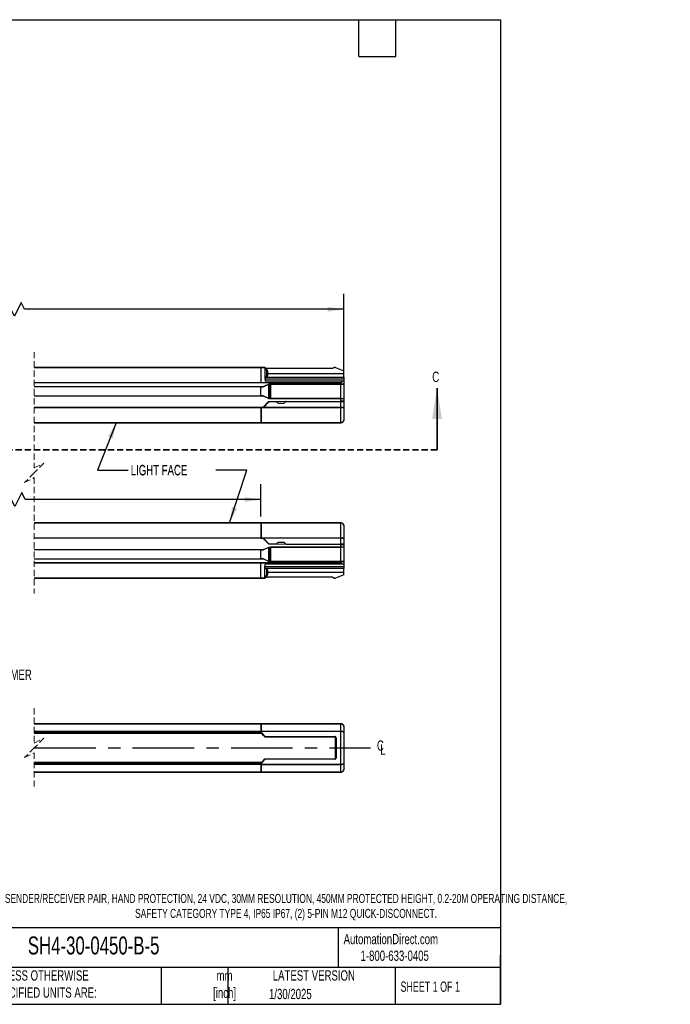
# Model space of a CAD drawing. Header units: millimetres. Extents: x 22 to 1078, y 22 to 733.
# Tile 9 of 9: x 608 to 1078, y 22 to 733. Entities that reach past the tile are written whole.
import ezdxf

# ---------------------------------------------------------------- set-up
doc = ezdxf.new("R2010")
doc.units = ezdxf.units.MM
doc.header["$LTSCALE"] = 3.5
doc.linetypes.add('CENTERX2', pattern=[20.32, 12.7, -2.54, 2.54, -2.54])
doc.linetypes.add('HIDDEN', pattern=[1.905, 1.27, -0.635])
doc.layers.add('DIMENSIONS', color=140, linetype='Continuous', lineweight=25)
doc.layers.add('TEXT', color=140, linetype='Continuous', lineweight=25)
doc.styles.add('SLDTEXTSTYLE0', font='TXT', dxfattribs={"width": 0.7})
doc.styles.add('SLDTEXTSTYLE1', font='TXT', dxfattribs={"width": 0.65})
doc.dimstyles.new('SLDDIMSTYLE0', dxfattribs={"dimtxt": 7.553027, "dimasz": 11.557, "dimexe": 0, "dimexo": 0.0625, "dimgap": 1.888257, "dimtad": 0, "dimtih": 1, "dimtoh": 1, "dimrnd": 1e-09, "dimzin": 12, "dimdsep": 46, "dimtxsty": 'SLDTEXTSTYLE0', "dimsah": 1, "dimcen": 0.09, "dimadec": 0, "dimazin": 3, "dimtfac": 1, "dimtofl": 0, "dimtmove": 0, "dimatfit": 3, "dimfxl": 0, "dimfrac": 2, "dimtolj": 1, "dimtzin": 12, "dimarcsym": 0})
doc.dimstyles.new('SLDDIMSTYLE2', dxfattribs={"dimtxt": 0.18, "dimasz": 11.557, "dimexe": 0, "dimexo": 0.0625, "dimgap": 0, "dimtad": 0, "dimtih": 1, "dimtoh": 1, "dimdec": 0, "dimrnd": 1e-09, "dimzin": 0, "dimdsep": 46, "dimtxsty": 'Standard', "dimsah": 1, "dimcen": 0.09, "dimadec": 0, "dimazin": 0, "dimtfac": 11.557, "dimtdec": 0, "dimtofl": 0, "dimtmove": 0, "dimatfit": 3, "dimfxl": 0, "dimfrac": 2, "dimtolj": 1, "dimtzin": 0, "dimarcsym": 0})

# ---------------------------------------------------------------- blocks, each defined once
blk = doc.blocks.new('_D_1')
at = {"layer": 'DIMENSIONS'}
for p, q in [((396.63, 477.48), (396.63, 535.37)), ((842.51, 474.64), (842.51, 535.37)), ((609.5, 529.19), (604.56, 519.32)), ((611.97, 524.26), (609.5, 529.19)), ((396.63, 524.26), (474.07, 524.26)), ((602.1, 524.26), (515.15, 524.26)), ((604.56, 519.32), (602.1, 524.26)), ((842.51, 524.26), (611.97, 524.26))]:
    blk.add_line(p, q, dxfattribs=at)
for points in [[(396.63, 524.26), (408.19, 522.48), (408.19, 526.03)], [(842.51, 524.26), (830.95, 526.03), (830.95, 522.48)]]:
    blk.add_solid(points, dxfattribs=at)
at = {"layer": 'DIMENSIONS', "char_height": 7.408, "attachment_point": 1, "style": 'SLDTEXTSTYLE0'}
for s, insert in [('624.0', (480.24, 533.81)), ('[24.56]', (475.76, 521.8))]:
    blk.add_mtext(s, dxfattribs=dict(at, insert=insert))
blk = doc.blocks.new('_D_2')
at = {"layer": 'DIMENSIONS'}
for p, q in [((456.63, 374.48), (456.63, 397.96)), ((609.88, 391.79), (604.94, 381.91)), ((612.35, 386.85), (609.88, 391.79)), ((782.51, 374.48), (782.51, 397.96)), ((456.63, 386.85), (510.01, 386.85)), ((602.48, 386.85), (551.09, 386.85)), ((604.94, 381.91), (602.48, 386.85)), ((782.51, 386.85), (612.35, 386.85))]:
    blk.add_line(p, q, dxfattribs=at)
for points in [[(456.63, 386.85), (468.19, 385.07), (468.19, 388.63)], [(782.51, 386.85), (770.95, 388.63), (770.95, 385.07)]]:
    blk.add_solid(points, dxfattribs=at)
at = {"layer": 'DIMENSIONS', "char_height": 7.408, "attachment_point": 1, "style": 'SLDTEXTSTYLE0'}
for s, insert in [('504.0', (516.19, 396.4)), ('[19.84]', (511.7, 384.39))]:
    blk.add_mtext(s, dxfattribs=dict(at, insert=insert))
blk = doc.blocks.new('SW_BROKEN_VIEW_1')
at = {"color": 0, "linetype": 'CENTERX2'}
blk.add_line((212.76, -7.89), (455.69, -7.89), dxfattribs=at)
blk = doc.blocks.new('SW_SYMBOL_MOD_CL')
at = {"layer": 'DIMENSIONS', "color": 0, "char_height": 2756, "attachment_point": 5, "style": 'SLDTEXTSTYLE0'}
for s, insert in [('C', (1400, 2100)), ('L', (2100, 1050))]:
    blk.add_mtext(s, dxfattribs=dict(at, insert=insert))

msp = doc.modelspace()

# ---------------------------------------------------------------- linework, layer by layer
at = {"color": 7, "linetype": 'HIDDEN', "lineweight": 18}
for p, q in [((618.896, 493.347), (618.896, 409.635)), ((618.896, 409.635), (625.896, 413.135)), ((625.896, 413.135), (618.896, 406.135)), ((618.896, 406.135), (611.896, 399.135)), ((611.896, 399.135), (618.896, 402.635)), ((618.896, 402.635), (618.896, 318.922)), ((618.898, 236.033), (618.898, 210.92)), ((618.898, 210.92), (625.898, 214.42)), ((625.898, 214.42), (618.898, 207.42)), ((618.898, 207.42), (611.898, 200.42)), ((611.898, 200.42), (618.898, 203.92)), ((618.898, 203.92), (618.898, 178.808))]:
    msp.add_line(p, q, dxfattribs=at)
for p, q in [((618.896, 482.235), (782.509, 482.235)), ((782.509, 482.16), (618.896, 482.16)), ((782.509, 482.159), (782.509, 482.235)), ((785.574, 482.159), (782.509, 482.159)), ((782.509, 482.159), (782.509, 471.253)), ((786.924, 480.496), (785.764, 480.486)), ((834.345, 481.485), (786.872, 481.485)), ((787.587, 477.889), (842.509, 477.889)), ((835.436, 482.161), (835.052, 481.778)), ((836.459, 482.235), (835.613, 482.235)), ((836.555, 482.215), (842.509, 479.735)), ((842.509, 477.889), (842.509, 479.735)), ((842.509, 475.235), (842.509, 477.889)), ((618.896, 471.254), (782.509, 471.254)), ((782.509, 471.215), (618.896, 471.215)), ((782.509, 471.253), (782.509, 471.215)), ((840.509, 471.215), (782.509, 471.215)), ((788.509, 470.143), (784.732, 468.466)), ((784.757, 468.444), (788.509, 470.108)), ((785.634, 475.235), (842.509, 475.235)), ((842.509, 473.735), (785.647, 473.735)), ((841.275, 472.235), (785.66, 472.235)), ((785.808, 475.486), (786.968, 475.496)), ((788.507, 459.862), (788.507, 470.107)), ((840.509, 470.197), (788.509, 470.197)), ((788.509, 470.197), (788.509, 470.143)), ((788.509, 470.11), (788.509, 470.143)), ((788.509, 470.13), (789.128, 470.119)), ((788.509, 470.11), (788.509, 470.11)), ((788.509, 470.11), (788.509, 470.108)), ((789.128, 459.85), (789.128, 470.119)), ((789.694, 470.115), (840.509, 470.115)), ((789.694, 470.115), (789.694, 459.854)), ((840.509, 471.254), (840.509, 471.215)), ((840.509, 470.197), (840.509, 471.215)), ((840.509, 470.197), (840.509, 470.115)), ((840.509, 470.115), (842.509, 470.128)), ((840.509, 459.854), (840.509, 470.115)), ((841.409, 472.235), (841.275, 472.235)), ((842.509, 472.235), (841.409, 472.235)), ((842.509, 475.235), (842.509, 473.735)), ((842.509, 473.735), (842.509, 472.235)), ((842.509, 472.235), (842.509, 470.197)), ((842.509, 470.197), (842.509, 470.128)), ((842.509, 470.128), (842.509, 459.841)), ((618.896, 468.435), (782.509, 468.435)), ((782.509, 468.185), (618.896, 468.185)), ((782.509, 468.505), (784.732, 468.466)), ((782.509, 468.437), (782.509, 468.505)), ((782.509, 468.437), (782.509, 468.185)), ((784.2, 468.226), (782.509, 468.255)), ((782.509, 468.233), (784.204, 468.203)), ((782.509, 461.793), (782.509, 468.177)), ((784.204, 468.203), (784.2, 468.226)), ((618.896, 461.785), (782.509, 461.785)), ((782.509, 461.535), (618.896, 461.535)), ((782.509, 461.785), (782.509, 461.532)), ((784.204, 461.766), (782.509, 461.736)), ((782.509, 461.715), (784.2, 461.744)), ((782.509, 461.465), (782.509, 461.533)), ((784.732, 461.503), (782.509, 461.465)), ((784.116, 453.235), (788.24, 457.515)), ((784.179, 453.335), (788.23, 457.538)), ((784.204, 461.766), (784.2, 461.744)), ((784.433, 453.31), (788.443, 457.438)), ((784.732, 461.503), (788.509, 459.826)), ((788.509, 459.862), (784.757, 461.526)), ((788.24, 457.515), (788.23, 457.538)), ((788.509, 459.86), (788.509, 459.862)), ((788.509, 459.86), (788.509, 459.86)), ((788.509, 459.826), (788.509, 459.86)), ((789.128, 459.85), (788.509, 459.839)), ((788.509, 459.772), (788.509, 459.826)), ((788.509, 459.772), (840.509, 459.772)), ((788.588, 457.691), (840.509, 457.917)), ((788.588, 457.691), (788.597, 457.669)), ((788.597, 457.669), (840.509, 457.895)), ((788.621, 457.514), (793.639, 457.536)), ((840.509, 459.854), (789.694, 459.854)), ((794.914, 456.506), (794.031, 457.379)), ((799.051, 456.28), (795.466, 456.28)), ((800.508, 457.409), (799.605, 456.509)), ((800.898, 457.568), (840.509, 457.741)), ((840.509, 459.854), (840.509, 459.772)), ((840.509, 459.854), (842.509, 459.841)), ((840.509, 457.917), (840.509, 459.772)), ((840.509, 457.917), (840.509, 457.895)), ((840.509, 457.895), (840.759, 457.899)), ((840.509, 453.253), (840.509, 457.741)), ((842.509, 459.841), (842.509, 459.772)), ((842.509, 459.772), (842.509, 457.917)), ((842.509, 457.874), (842.509, 457.917)), ((842.509, 457.749), (842.509, 453.389)), ((618.896, 453.254), (782.509, 453.254)), ((782.509, 453.215), (618.896, 453.215)), ((784.179, 453.335), (782.509, 453.335)), ((782.509, 453.254), (782.509, 453.335)), ((782.509, 453.326), (784.183, 453.326)), ((782.509, 453.254), (782.509, 453.215)), ((782.509, 453.215), (782.509, 442.31)), ((782.509, 452.463), (782.759, 452.463)), ((782.509, 451.532), (782.759, 451.532)), ((782.759, 448.531), (782.509, 448.531)), ((782.759, 452.985), (782.759, 443.353)), ((783.009, 453.235), (782.914, 453.216)), ((840.509, 453.216), (782.914, 453.216)), ((783.009, 453.235), (784.253, 453.235)), ((784.179, 453.335), (784.183, 453.326)), ((784.349, 453.253), (784.253, 453.235)), ((784.349, 453.253), (840.509, 453.253)), ((840.509, 453.253), (840.509, 453.216)), ((840.509, 442.31), (840.509, 453.216)), ((842.509, 453.389), (842.509, 444.235)), ((618.896, 442.31), (782.509, 442.31)), ((782.509, 442.235), (618.896, 442.235)), ((782.759, 443.962), (782.509, 443.962)), ((782.509, 442.31), (782.509, 442.235)), ((782.759, 443.353), (782.777, 442.31)), ((782.777, 442.31), (840.509, 442.31)), ((840.509, 442.235), (782.779, 442.235)), ((840.509, 442.31), (840.509, 442.235)), ((618.896, 370.035), (782.509, 370.035)), ((782.509, 369.96), (618.896, 369.96)), ((782.509, 370.035), (782.509, 369.96)), ((782.509, 369.96), (782.509, 359.054)), ((782.777, 369.959), (782.759, 368.917)), ((840.509, 369.959), (782.777, 369.959)), ((782.779, 370.035), (840.509, 370.035)), ((840.509, 370.035), (840.509, 369.959)), ((840.509, 359.053), (840.509, 369.959)), ((782.759, 368.307), (782.509, 368.307)), ((782.759, 363.739), (782.509, 363.739)), ((782.759, 368.917), (782.759, 359.285)), ((842.509, 368.035), (842.509, 358.88)), ((618.896, 359.054), (782.509, 359.054)), ((782.509, 359.015), (618.896, 359.015)), ((782.509, 360.737), (782.759, 360.737)), ((782.509, 359.806), (782.759, 359.806)), ((782.509, 359.054), (782.509, 359.015)), ((782.509, 358.934), (782.509, 359.015)), ((782.509, 358.943), (784.183, 358.943)), ((784.179, 358.934), (782.509, 358.934)), ((782.914, 359.053), (783.009, 359.035)), ((782.914, 359.053), (840.509, 359.053)), ((784.253, 359.035), (783.009, 359.035)), ((784.116, 359.035), (788.24, 354.754)), ((784.183, 358.943), (784.179, 358.934)), ((784.179, 358.934), (788.23, 354.731)), ((784.253, 359.035), (784.349, 359.016)), ((840.509, 359.016), (784.349, 359.016)), ((788.443, 354.831), (784.433, 358.959)), ((794.031, 354.89), (794.914, 355.763)), ((795.466, 355.989), (799.051, 355.989)), ((799.605, 355.761), (800.508, 354.86)), ((840.509, 359.053), (840.509, 359.016)), ((840.509, 354.529), (840.509, 359.016)), ((842.509, 358.88), (842.509, 354.52)), ((618.896, 350.735), (782.509, 350.735)), ((782.509, 350.485), (618.896, 350.485)), ((782.509, 350.805), (784.732, 350.766)), ((782.509, 350.737), (782.509, 350.805)), ((782.509, 350.737), (782.509, 350.485)), ((784.2, 350.526), (782.509, 350.555)), ((782.509, 350.533), (784.204, 350.503)), ((782.509, 344.092), (782.509, 350.477)), ((784.204, 350.503), (784.2, 350.526)), ((784.732, 350.766), (788.509, 352.443)), ((784.757, 350.744), (788.509, 352.408)), ((788.23, 354.731), (788.24, 354.754)), ((788.507, 342.162), (788.507, 352.407)), ((788.509, 352.497), (840.509, 352.497)), ((788.509, 352.497), (788.509, 352.443)), ((788.509, 352.41), (788.509, 352.443)), ((788.509, 352.43), (789.128, 352.419)), ((788.509, 352.41), (788.509, 352.41)), ((788.509, 352.41), (788.509, 352.408)), ((788.597, 354.601), (788.588, 354.578)), ((840.509, 354.352), (788.588, 354.578)), ((840.509, 354.374), (788.597, 354.601)), ((788.621, 354.755), (793.639, 354.733)), ((789.128, 342.15), (789.128, 352.419)), ((840.509, 352.415), (789.694, 352.415)), ((789.694, 352.415), (789.694, 342.154)), ((800.898, 354.702), (840.509, 354.529)), ((840.509, 354.374), (840.509, 354.352)), ((840.759, 354.37), (840.509, 354.374)), ((840.509, 352.497), (840.509, 354.352)), ((840.509, 352.497), (840.509, 352.415)), ((842.509, 352.428), (840.509, 352.415)), ((840.509, 342.154), (840.509, 352.415)), ((842.509, 354.352), (842.509, 354.395)), ((842.509, 354.352), (842.509, 352.497)), ((842.509, 352.428), (842.509, 352.497)), ((842.509, 352.428), (842.509, 342.141)), ((618.896, 344.085), (782.509, 344.085)), ((782.509, 343.835), (618.896, 343.835)), ((782.509, 344.085), (782.509, 343.832)), ((784.204, 344.066), (782.509, 344.036)), ((782.509, 344.015), (784.2, 344.044)), ((782.509, 343.765), (782.509, 343.833)), ((784.732, 343.803), (782.509, 343.765)), ((784.204, 344.066), (784.2, 344.044)), ((788.509, 342.126), (784.732, 343.803)), ((788.509, 342.162), (784.757, 343.826)), ((788.509, 342.16), (788.509, 342.162)), ((788.509, 342.16), (788.509, 342.16)), ((788.509, 342.126), (788.509, 342.16)), ((789.128, 342.15), (788.509, 342.139)), ((788.509, 342.072), (788.509, 342.126)), ((840.509, 342.072), (788.509, 342.072)), ((789.694, 342.154), (840.509, 342.154)), ((840.509, 342.154), (840.509, 342.072)), ((842.509, 342.141), (840.509, 342.154)), ((840.509, 341.054), (840.509, 342.072)), ((842.509, 342.072), (842.509, 342.141)), ((842.509, 342.072), (842.509, 340.035)), ((618.896, 341.054), (782.509, 341.054)), ((782.509, 341.015), (618.896, 341.015)), ((782.509, 341.054), (782.509, 341.016)), ((782.509, 330.11), (782.509, 341.016)), ((842.509, 337.035), (785.634, 337.035)), ((785.647, 338.535), (842.509, 338.535)), ((841.275, 340.035), (785.66, 340.035)), ((786.968, 336.773), (785.808, 336.783)), ((787.587, 334.381), (842.509, 334.381)), ((840.509, 341.054), (840.509, 341.015)), ((841.409, 340.035), (841.275, 340.035)), ((842.509, 340.035), (841.409, 340.035)), ((842.509, 340.035), (842.509, 338.535)), ((842.509, 338.535), (842.509, 337.035)), ((842.509, 334.381), (842.509, 337.035)), ((842.509, 332.535), (842.509, 334.381)), ((618.896, 330.11), (782.509, 330.11)), ((782.509, 330.035), (618.896, 330.035)), ((782.509, 330.11), (785.574, 330.11)), ((782.509, 330.035), (782.509, 330.11)), ((785.573, 330.035), (782.509, 330.035)), ((785.764, 331.784), (786.924, 331.773)), ((834.345, 330.785), (786.872, 330.785)), ((835.052, 330.492), (835.436, 330.108)), ((835.613, 330.035), (836.459, 330.035)), ((842.509, 332.535), (836.555, 330.054)), ((618.898, 224.92), (782.51, 224.92)), ((782.51, 224.917), (618.898, 224.917)), ((782.51, 224.92), (782.51, 224.917)), ((784.18, 224.92), (782.51, 224.92)), ((782.51, 224.917), (782.51, 219.444)), ((782.51, 224.42), (782.76, 224.42)), ((782.76, 223.545), (782.51, 223.545)), ((782.51, 223.545), (782.76, 223.545)), ((782.76, 221.668), (782.51, 221.668)), ((782.76, 224.881), (782.76, 220.44)), ((783.01, 224.92), (782.915, 224.917)), ((840.51, 224.918), (782.915, 224.918)), ((783.01, 224.92), (784.254, 224.92)), ((784.18, 224.92), (784.18, 224.92)), ((784.18, 224.92), (784.35, 224.92)), ((784.35, 224.92), (784.254, 224.92)), ((784.35, 224.92), (840.51, 224.92)), ((840.51, 224.92), (840.51, 224.917)), ((840.51, 219.494), (840.51, 224.918)), ((842.51, 222.92), (842.51, 218.556)), ((618.898, 219.444), (782.51, 219.444)), ((782.51, 219.266), (618.898, 219.266)), ((618.898, 218.969), (782.51, 218.969)), ((782.51, 218.725), (618.898, 218.725)), ((618.898, 218.127), (782.51, 218.127)), ((782.51, 218.12), (618.898, 218.12)), ((783.045, 217.92), (618.898, 217.92)), ((782.51, 219.444), (782.51, 219.266)), ((782.51, 218.969), (782.51, 219.266)), ((782.51, 218.969), (782.51, 218.725)), ((782.51, 218.725), (782.51, 218.127)), ((782.76, 218.6), (782.51, 218.6)), ((782.76, 218.419), (782.51, 218.419)), ((782.769, 218.2), (782.51, 218.2)), ((782.51, 218.182), (782.787, 218.182)), ((782.51, 218.127), (782.51, 218.12)), ((782.51, 218.047), (782.51, 218.12)), ((782.51, 217.92), (782.51, 218.047)), ((782.51, 217.957), (783.009, 217.957)), ((782.76, 218.719), (782.76, 220.44)), ((782.76, 220.44), (782.778, 219.494)), ((782.76, 218.719), (782.76, 218.21)), ((782.76, 218.21), (782.776, 218.423)), ((784.443, 216.498), (782.76, 218.21)), ((785.701, 215.45), (782.776, 218.423)), ((782.778, 219.494), (840.51, 219.494)), ((840.51, 219.315), (782.78, 219.315)), ((782.78, 218.77), (782.78, 219.315)), ((782.78, 218.77), (785.877, 215.623)), ((785.332, 215.594), (784.443, 216.498)), ((785.636, 215.284), (785.332, 215.594)), ((785.636, 215.284), (785.701, 215.45)), ((785.877, 215.377), (785.812, 215.21)), ((836.128, 215.171), (785.812, 215.21)), ((785.877, 215.623), (836.128, 215.623)), ((785.877, 215.623), (785.877, 215.377)), ((836.128, 215.377), (785.877, 215.377)), ((836.128, 215.377), (836.128, 215.623)), ((836.128, 215.171), (836.128, 215.377)), ((836.393, 215.054), (836.393, 199.786)), ((836.51, 214.789), (836.716, 214.789)), ((836.51, 200.051), (836.51, 214.789)), ((836.716, 214.789), (836.962, 214.789)), ((836.716, 200.051), (836.716, 214.789)), ((836.962, 214.789), (836.962, 200.051)), ((840.51, 219.494), (840.51, 219.315)), ((840.51, 195.525), (840.51, 219.315)), ((842.51, 218.556), (842.51, 196.285)), ((782.776, 196.418), (785.701, 199.39)), ((785.877, 199.217), (782.78, 196.07)), ((784.443, 198.342), (785.332, 199.247)), ((785.332, 199.247), (785.636, 199.556)), ((785.701, 199.39), (785.636, 199.556)), ((785.812, 199.63), (836.128, 199.67)), ((785.812, 199.63), (785.877, 199.463)), ((785.877, 199.463), (785.877, 199.217)), ((785.877, 199.463), (836.128, 199.463)), ((836.128, 199.217), (785.877, 199.217)), ((836.128, 199.67), (836.128, 199.463)), ((836.128, 199.463), (836.128, 199.217)), ((836.51, 200.051), (836.716, 200.051)), ((836.716, 200.051), (836.962, 200.051)), ((783.045, 196.92), (618.898, 196.92)), ((618.898, 196.72), (782.51, 196.72)), ((782.51, 196.714), (618.898, 196.714)), ((618.898, 196.115), (782.51, 196.115)), ((782.51, 195.872), (618.898, 195.872)), ((618.898, 195.575), (782.51, 195.575)), ((782.51, 195.396), (618.898, 195.396)), ((782.51, 196.794), (782.51, 196.92)), ((783.009, 196.883), (782.51, 196.883)), ((782.51, 196.72), (782.51, 196.794)), ((782.51, 196.72), (782.51, 196.714)), ((782.51, 196.714), (782.51, 196.115)), ((782.787, 196.658), (782.51, 196.658)), ((782.51, 196.64), (782.769, 196.64)), ((782.76, 196.421), (782.51, 196.421)), ((782.76, 196.24), (782.51, 196.24)), ((782.51, 196.115), (782.51, 195.872)), ((782.51, 195.575), (782.51, 195.872)), ((782.51, 195.575), (782.51, 195.396)), ((782.51, 195.396), (782.51, 189.923)), ((782.76, 193.172), (782.51, 193.172)), ((782.76, 196.631), (784.443, 198.342)), ((782.76, 196.122), (782.76, 196.631)), ((782.776, 196.418), (782.76, 196.631)), ((782.76, 194.401), (782.76, 196.122)), ((782.778, 195.346), (782.76, 194.401)), ((782.76, 194.401), (782.76, 189.96)), ((840.51, 195.346), (782.778, 195.346)), ((782.78, 196.07), (782.78, 195.525)), ((782.78, 195.525), (840.51, 195.525)), ((840.51, 195.525), (840.51, 195.346)), ((840.51, 189.923), (840.51, 195.346)), ((842.51, 196.285), (842.51, 191.92)), ((618.898, 189.923), (782.51, 189.923)), ((782.51, 189.92), (618.898, 189.92)), ((782.51, 191.295), (782.76, 191.295)), ((782.51, 191.295), (782.76, 191.295)), ((782.51, 190.42), (782.76, 190.42)), ((782.51, 189.923), (782.51, 189.92)), ((784.18, 189.92), (782.51, 189.92)), ((782.915, 189.923), (840.51, 189.923)), ((782.915, 189.923), (783.01, 189.921)), ((784.254, 189.921), (783.01, 189.921)), ((784.18, 189.921), (784.18, 189.92)), ((784.18, 189.92), (784.35, 189.92)), ((784.254, 189.921), (784.35, 189.92)), ((840.51, 189.92), (784.35, 189.92)), ((840.51, 189.923), (840.51, 189.92))]:
    msp.add_line(p, q)
at = {"color": 7, "linetype": 'Continuous', "lineweight": 35}
msp.add_line((909.916, 422.77), (909.916, 467.22), dxfattribs=at)
at = {"color": 7, "linetype": 'HIDDEN', "lineweight": 35}
msp.add_line((909.916, 422.77), (213.879, 422.77), dxfattribs=at)
at = {"flags": 128}
for points in [[(782.509, 482.235), (784.225, 482.235), (785.573, 482.235)], [(785.574, 482.159), (785.593, 479.993), (785.614, 477.577), (785.636, 474.972), (785.66, 472.235)], [(786.968, 475.496), (786.966, 475.686), (786.961, 476.228), (786.954, 477.039), (786.946, 477.996), (786.938, 478.953), (786.93, 479.764), (786.926, 480.306), (786.924, 480.496), (786.924, 480.496)], [(787.444, 475.857), (787.442, 476.02), (787.438, 476.485), (787.432, 477.18), (787.425, 478), (787.418, 478.82), (787.412, 479.515), (787.408, 479.98), (787.406, 480.143), (787.406, 480.143)], [(787.599, 476.502), (787.598, 476.616), (787.595, 476.941), (787.591, 477.428), (787.586, 478.002), (787.581, 478.576), (787.577, 479.062), (787.574, 479.387), (787.573, 479.501)], [(782.509, 471.253), (811.509, 471.254), (840.509, 471.254)], [(840.509, 457.741), (841.334, 457.744), (842.057, 457.747), (842.402, 457.749), (842.509, 457.749)], [(842.509, 354.52), (842.331, 354.521), (841.776, 354.523), (841.156, 354.526), (840.509, 354.529)], [(782.509, 341.054), (782.526, 341.054), (782.671, 341.054), (783.083, 341.054), (784.66, 341.054), (790.819, 341.054), (811.509, 341.054), (816.744, 341.054), (826.009, 341.052), (840.509, 341.054)], [(840.509, 341.015), (811.509, 341.016), (782.509, 341.016)], [(785.574, 330.11), (785.593, 332.279), (785.614, 334.687), (785.636, 337.293), (785.66, 340.035)], [(786.924, 331.773), (786.926, 331.964), (786.93, 332.506), (786.938, 333.317), (786.946, 334.273), (786.954, 335.23), (786.961, 336.041), (786.966, 336.583), (786.968, 336.773)], [(787.406, 332.126), (787.408, 332.289), (787.412, 332.754), (787.418, 333.449), (787.425, 334.269), (787.432, 335.089), (787.438, 335.784), (787.442, 336.249), (787.444, 336.412)], [(787.573, 332.768), (787.574, 332.882), (787.577, 333.207), (787.581, 333.694), (787.586, 334.268), (787.591, 334.842), (787.595, 335.328), (787.598, 335.653), (787.599, 335.768), (787.599, 335.768)]]:
    msp.add_lwpolyline(points, dxfattribs=at)
for centre, radius, start, end in [((785.766, 480.286), 0.2, 90.494721, 152.155857), ((786.928, 479.996), 0.5, 17.106986, 90.495014), ((780.213, 477.931), 7.526, 12.045918, 17.093288), ((785.806, 475.686), 0.2, 208.864289, 270.492094), ((786.963, 475.996), 0.5, 270.504784, 343.895636), ((780.241, 477.937), 7.497, 343.896183, 348.962733), ((788.622, 457.264), 0.25, 90.25178, 135.831662), ((784.253, 453.485), 0.251, 292.425634, 315.791414), ((784.253, 358.784), 0.251, 44.215474, 67.567478), ((788.622, 355.005), 0.25, 224.172237, 269.744322), ((785.806, 336.583), 0.2, 89.506901, 151.140313), ((786.963, 336.273), 0.5, 16.102314, 89.497267), ((780.242, 334.333), 7.496, 11.037089, 16.104298), ((785.766, 331.983), 0.2, 207.848675, 269.504306), ((786.928, 332.273), 0.5, 269.507063, 342.890937), ((780.214, 334.338), 7.525, 342.906578, 347.95454), ((828.183, 172.461), 60.438, 134.426137, 134.659539), ((785.88, 215.631), 0.254, 225.341647, 269.288958), ((836.128, 214.789), 0.834, 359.997873, 90.000079), ((836.128, 214.789), 0.588, 359.997436, 89.999479), ((785.88, 199.209), 0.254, 90.711329, 134.657549), ((826.201, 240.366), 57.612, 225.334737, 225.579588), ((836.128, 200.051), 0.834, 269.999812, 0.002204), ((836.128, 200.051), 0.588, 270.000599, 0.002532)]:
    msp.add_arc(centre, radius, start, end)
for points, knots in [([(785.573, 482.235), (785.573, 482.233), (785.573, 482.226), (785.573, 482.212), (785.574, 482.188), (785.574, 482.17), (785.574, 482.159)], [0, 0, 0, 0, 0.0657469, 0.2603173, 0.5758651, 1, 1, 1, 1]), ([(786.872, 481.485), (786.728, 481.497), (786.435, 481.523), (785.948, 481.749), (785.714, 482.052), (785.573, 482.235)], [0, 0, 0, 0, 0.276548, 0.5626573, 1, 1, 1, 1]), ([(835.052, 481.778), (834.935, 481.685), (834.725, 481.519), (834.461, 481.495), (834.345, 481.485)], [0, 0, 0, 0, 0.5600271, 1, 1, 1, 1]), ([(835.613, 482.235), (835.576, 482.23), (835.509, 482.223), (835.458, 482.18), (835.436, 482.161)], [0, 0, 0, 0, 0.5599311, 1, 1, 1, 1]), ([(836.555, 482.215), (836.538, 482.222), (836.507, 482.233), (836.474, 482.234), (836.459, 482.235)], [0, 0, 0, 0, 0.5599685, 1, 1, 1, 1]), ([(789.128, 470.119), (789.226, 470.118), (789.415, 470.115), (789.603, 470.115), (789.694, 470.115)], [0, 0, 0, 0, 0.5217716, 1, 1, 1, 1]), ([(840.509, 471.254), (840.537, 471.256), (840.591, 471.261), (840.692, 471.308), (840.837, 471.432), (841.056, 471.744), (841.187, 472.039), (841.275, 472.235)], [0, 0, 0, 0, 0.0635422, 0.1261077, 0.2527249, 0.503388, 1, 1, 1, 1]), ([(841.409, 472.235), (841.272, 471.963), (841.091, 471.604), (840.769, 471.302), (840.615, 471.226), (840.543, 471.219), (840.509, 471.215)], [0, 0, 0, 0, 0.6409252, 0.8464354, 0.9278142, 1, 1, 1, 1]), ([(842.509, 470.197), (842.45, 470.201), (842.206, 470.219), (841.755, 470.209), (841.147, 470.208), (840.725, 470.201), (840.509, 470.197)], [0, 0, 0, 0, 0.0890304, 0.3665837, 0.6764114, 1, 1, 1, 1]), ([(784.732, 468.466), (784.606, 468.411), (784.457, 468.344), (784.292, 468.269), (784.246, 468.248), (784.219, 468.235), (784.206, 468.229), (784.201, 468.226), (784.2, 468.226)], [0, 0, 0, 0, 0.7073634, 0.8368175, 0.9293918, 0.9693345, 0.9925128, 1, 1, 1, 1]), ([(784.204, 468.203), (784.206, 468.204), (784.211, 468.205), (784.224, 468.211), (784.253, 468.223), (784.302, 468.244), (784.473, 468.318), (784.627, 468.386), (784.757, 468.444)], [0, 0, 0, 0, 0.0071308, 0.0300052, 0.0700553, 0.1630573, 0.2933394, 1, 1, 1, 1]), ([(784.2, 461.744), (784.201, 461.743), (784.206, 461.74), (784.219, 461.734), (784.246, 461.721), (784.292, 461.7), (784.457, 461.625), (784.606, 461.559), (784.732, 461.503)], [0, 0, 0, 0, 0.0074847, 0.0305735, 0.0706123, 0.1631981, 0.2925691, 1, 1, 1, 1]), ([(784.757, 461.526), (784.627, 461.583), (784.473, 461.651), (784.302, 461.725), (784.253, 461.746), (784.224, 461.758), (784.212, 461.764), (784.206, 461.766), (784.204, 461.766)], [0, 0, 0, 0, 0.7066585, 0.8370339, 0.9300359, 0.9699948, 0.9928692, 1, 1, 1, 1]), ([(788.23, 457.538), (788.289, 457.586), (788.394, 457.672), (788.529, 457.685), (788.588, 457.691)], [0, 0, 0, 0, 0.5599787, 1, 1, 1, 1]), ([(788.24, 457.515), (788.299, 457.564), (788.404, 457.65), (788.538, 457.663), (788.597, 457.669)], [0, 0, 0, 0, 0.560079, 1, 1, 1, 1]), ([(789.694, 459.854), (789.58, 459.854), (789.391, 459.854), (789.203, 459.851), (789.128, 459.85)], [0, 0, 0, 0, 0.6029343, 1, 1, 1, 1]), ([(794.031, 457.379), (793.966, 457.429), (793.85, 457.519), (793.704, 457.531), (793.639, 457.536)], [0, 0, 0, 0, 0.555425, 1, 1, 1, 1]), ([(795.466, 456.28), (795.35, 456.293), (795.144, 456.317), (794.985, 456.448), (794.914, 456.506)], [0, 0, 0, 0, 0.5578292, 1, 1, 1, 1]), ([(799.605, 456.509), (799.514, 456.436), (799.35, 456.307), (799.143, 456.288), (799.051, 456.28)], [0, 0, 0, 0, 0.5578926, 1, 1, 1, 1]), ([(800.898, 457.568), (800.815, 457.558), (800.669, 457.542), (800.557, 457.449), (800.508, 457.409)], [0, 0, 0, 0, 0.5650541, 1, 1, 1, 1]), ([(840.509, 459.772), (840.784, 459.767), (841.3, 459.758), (841.93, 459.761), (842.323, 459.754), (842.473, 459.769), (842.509, 459.772)], [0, 0, 0, 0, 0.4121311, 0.773605, 0.9460147, 1, 1, 1, 1]), ([(842.509, 457.917), (842.45, 457.922), (842.206, 457.939), (841.755, 457.93), (841.147, 457.928), (840.725, 457.921), (840.509, 457.917)], [0, 0, 0, 0, 0.0890305, 0.3665838, 0.6764114, 1, 1, 1, 1]), ([(782.914, 453.216), (782.892, 453.205), (782.848, 453.182), (782.799, 453.125), (782.765, 453.059), (782.761, 453.009), (782.759, 452.985)], [0, 0, 0, 0, 0.24990145, 0.49999028, 0.75004176, 1, 1, 1, 1]), ([(840.509, 453.253), (840.719, 453.255), (841.144, 453.258), (841.662, 453.28), (842.049, 453.302), (842.27, 453.33), (842.427, 453.337), (842.491, 453.377), (842.509, 453.389)], [0, 0, 0, 0, 0.3133787, 0.6324268, 0.7738595, 0.8894108, 0.9678307, 1, 1, 1, 1]), ([(842.509, 453.389), (842.491, 453.373), (842.43, 453.32), (842.258, 453.302), (842.019, 453.262), (841.609, 453.234), (841.101, 453.216), (840.695, 453.216), (840.509, 453.216)], [0, 0, 0, 0, 0.0347167, 0.1183626, 0.2449439, 0.3991145, 0.7241655, 1, 1, 1, 1]), ([(782.779, 442.235), (782.779, 442.236), (782.778, 442.243), (782.778, 442.257), (782.778, 442.281), (782.777, 442.3), (782.777, 442.31)], [0, 0, 0, 0, 0.0658272, 0.2603521, 0.5759184, 1, 1, 1, 1]), ([(840.509, 442.31), (840.646, 442.318), (840.918, 442.335), (841.306, 442.459), (841.66, 442.647), (842.055, 442.973), (842.424, 443.502), (842.481, 443.993), (842.509, 444.235)], [0, 0, 0, 0, 0.13358333, 0.26528344, 0.39499202, 0.52232657, 0.76543695, 1, 1, 1, 1]), ([(842.509, 444.235), (842.499, 444.081), (842.48, 443.792), (842.307, 443.307), (842.023, 442.89), (841.642, 442.569), (841.282, 442.376), (840.9, 442.257), (840.638, 442.242), (840.509, 442.235)], [0, 0, 0, 0, 0.1464193, 0.2766451, 0.4876899, 0.6204575, 0.7500856, 0.8766028, 1, 1, 1, 1]), ([(841.959, 442.912), (841.958, 442.91), (841.885, 442.8), (841.65, 442.654), (841.309, 442.457), (840.917, 442.335), (840.646, 442.319), (840.509, 442.31)], [0, 0, 0, 0, 0.00320553, 0.24620627, 0.49374012, 0.74507276, 1, 1, 1, 1]), ([(782.777, 369.959), (782.777, 369.97), (782.778, 369.988), (782.778, 370.012), (782.778, 370.026), (782.779, 370.033), (782.779, 370.035)], [0, 0, 0, 0, 0.4240816, 0.7396479, 0.9341728, 1, 1, 1, 1]), ([(840.509, 370.035), (840.638, 370.027), (840.899, 370.013), (841.282, 369.893), (841.642, 369.7), (842.023, 369.38), (842.307, 368.963), (842.48, 368.478), (842.499, 368.188), (842.509, 368.035)], [0, 0, 0, 0, 0.1232811, 0.2497696, 0.3794447, 0.5123089, 0.7231295, 0.8534116, 1, 1, 1, 1]), ([(842.509, 368.035), (842.481, 368.276), (842.424, 368.767), (842.055, 369.296), (841.66, 369.622), (841.306, 369.81), (840.918, 369.935), (840.646, 369.951), (840.509, 369.959)], [0, 0, 0, 0, 0.234564, 0.4776741, 0.6050085, 0.734717, 0.8664169, 1, 1, 1, 1]), ([(782.759, 359.285), (782.761, 359.26), (782.765, 359.211), (782.799, 359.144), (782.848, 359.087), (782.892, 359.065), (782.914, 359.053)], [0, 0, 0, 0, 0.2496531, 0.4994734, 0.7496829, 1, 1, 1, 1]), ([(794.914, 355.763), (795.005, 355.834), (795.169, 355.962), (795.375, 355.981), (795.466, 355.989)], [0, 0, 0, 0, 0.5579053, 1, 1, 1, 1]), ([(799.051, 355.989), (799.167, 355.976), (799.375, 355.952), (799.535, 355.819), (799.605, 355.761)], [0, 0, 0, 0, 0.5579062, 1, 1, 1, 1]), ([(840.509, 359.053), (840.642, 359.053), (840.9, 359.052), (841.369, 359.038), (841.856, 359.019), (842.241, 358.962), (842.453, 358.935), (842.496, 358.893), (842.509, 358.88)], [0, 0, 0, 0, 0.1974714, 0.3823262, 0.6975452, 0.912767, 0.9732347, 1, 1, 1, 1]), ([(842.509, 358.88), (842.491, 358.892), (842.427, 358.932), (842.27, 358.939), (842.049, 358.968), (841.662, 358.989), (841.144, 359.011), (840.72, 359.014), (840.509, 359.016)], [0, 0, 0, 0, 0.0321693, 0.1105892, 0.2261406, 0.3675731, 0.6865916, 1, 1, 1, 1]), ([(784.732, 350.766), (784.606, 350.711), (784.457, 350.644), (784.292, 350.569), (784.246, 350.548), (784.219, 350.535), (784.206, 350.529), (784.201, 350.526), (784.2, 350.526)], [0, 0, 0, 0, 0.7074316, 0.8368022, 0.9293851, 0.9694265, 0.9925154, 1, 1, 1, 1]), ([(784.204, 350.503), (784.206, 350.504), (784.212, 350.505), (784.224, 350.511), (784.253, 350.523), (784.302, 350.544), (784.473, 350.618), (784.627, 350.686), (784.757, 350.744)], [0, 0, 0, 0, 0.0071308, 0.030003, 0.069962, 0.1629666, 0.2933399, 1, 1, 1, 1]), ([(788.588, 354.578), (788.512, 354.588), (788.377, 354.604), (788.275, 354.692), (788.23, 354.731)], [0, 0, 0, 0, 0.5599582, 1, 1, 1, 1]), ([(788.597, 354.601), (788.522, 354.61), (788.387, 354.627), (788.285, 354.715), (788.24, 354.754)], [0, 0, 0, 0, 0.5600062, 1, 1, 1, 1]), ([(789.128, 352.419), (789.226, 352.418), (789.415, 352.415), (789.603, 352.415), (789.694, 352.415)], [0, 0, 0, 0, 0.5218266, 1, 1, 1, 1]), ([(793.639, 354.733), (793.722, 354.742), (793.868, 354.757), (793.982, 354.85), (794.031, 354.89)], [0, 0, 0, 0, 0.5649959, 1, 1, 1, 1]), ([(800.508, 354.86), (800.572, 354.81), (800.688, 354.72), (800.833, 354.707), (800.898, 354.702)], [0, 0, 0, 0, 0.5554725, 1, 1, 1, 1]), ([(840.509, 354.352), (840.784, 354.347), (841.3, 354.338), (841.93, 354.341), (842.323, 354.334), (842.473, 354.348), (842.509, 354.352)], [0, 0, 0, 0, 0.4121311, 0.773605, 0.9460147, 1, 1, 1, 1]), ([(842.509, 352.497), (842.45, 352.501), (842.206, 352.519), (841.755, 352.509), (841.147, 352.508), (840.725, 352.501), (840.509, 352.497)], [0, 0, 0, 0, 0.0890305, 0.3665838, 0.6764114, 1, 1, 1, 1]), ([(784.2, 344.044), (784.201, 344.043), (784.206, 344.04), (784.219, 344.034), (784.246, 344.021), (784.292, 344), (784.457, 343.925), (784.606, 343.859), (784.732, 343.803)], [0, 0, 0, 0, 0.0074872, 0.0306682, 0.0706108, 0.1631848, 0.292636, 1, 1, 1, 1]), ([(784.757, 343.826), (784.627, 343.883), (784.473, 343.951), (784.302, 344.025), (784.253, 344.046), (784.224, 344.058), (784.211, 344.064), (784.206, 344.066), (784.204, 344.066)], [0, 0, 0, 0, 0.706662, 0.8369443, 0.929944, 0.9699943, 0.992871, 1, 1, 1, 1]), ([(789.694, 342.154), (789.58, 342.154), (789.391, 342.154), (789.203, 342.151), (789.128, 342.15)], [0, 0, 0, 0, 0.6029761, 1, 1, 1, 1]), ([(840.509, 342.072), (840.784, 342.067), (841.3, 342.058), (841.93, 342.061), (842.323, 342.054), (842.473, 342.069), (842.509, 342.072)], [0, 0, 0, 0, 0.4121311, 0.773605, 0.9460147, 1, 1, 1, 1]), ([(840.509, 341.054), (840.543, 341.05), (840.615, 341.043), (840.769, 340.967), (841.091, 340.665), (841.272, 340.306), (841.409, 340.035)], [0, 0, 0, 0, 0.0721853, 0.1535238, 0.3590178, 1, 1, 1, 1]), ([(841.275, 340.035), (841.188, 340.226), (841.048, 340.533), (840.829, 340.862), (840.664, 340.981), (840.575, 341.011), (840.531, 341.014), (840.509, 341.015)], [0, 0, 0, 0, 0.4871026, 0.7844469, 0.8987997, 0.9501231, 1, 1, 1, 1]), ([(785.573, 330.035), (785.656, 330.153), (785.824, 330.394), (786.264, 330.703), (786.643, 330.754), (786.872, 330.785)], [0, 0, 0, 0, 0.2765269, 0.5626715, 1, 1, 1, 1]), ([(834.345, 330.785), (834.493, 330.767), (834.759, 330.737), (834.962, 330.567), (835.052, 330.492)], [0, 0, 0, 0, 0.55997008, 1, 1, 1, 1]), ([(835.436, 330.108), (835.465, 330.085), (835.518, 330.043), (835.584, 330.037), (835.613, 330.035)], [0, 0, 0, 0, 0.5601297, 1, 1, 1, 1]), ([(836.459, 330.035), (836.478, 330.036), (836.511, 330.038), (836.542, 330.049), (836.555, 330.054)], [0, 0, 0, 0, 0.5596987, 1, 1, 1, 1]), ([(782.915, 224.918), (782.894, 224.916), (782.856, 224.914), (782.809, 224.904), (782.774, 224.899), (782.763, 224.885), (782.76, 224.881)], [0, 0, 0, 0, 0.39033619, 0.69723006, 0.90257989, 1, 1, 1, 1]), ([(840.51, 224.92), (840.724, 224.9), (841.183, 224.857), (841.714, 224.551), (842.083, 224.179), (842.315, 223.816), (842.478, 223.389), (842.499, 223.079), (842.51, 222.92)], [0, 0, 0, 0, 0.204086, 0.4383015, 0.5673318, 0.7039583, 0.8481797, 1, 1, 1, 1]), ([(842.51, 222.92), (842.499, 223.077), (842.478, 223.392), (842.308, 223.833), (842.056, 224.213), (841.661, 224.586), (841.133, 224.865), (840.699, 224.901), (840.51, 224.917)], [0, 0, 0, 0, 0.1503138, 0.30096, 0.4470258, 0.5841841, 0.8197218, 1, 1, 1, 1]), ([(782.776, 218.423), (782.776, 218.431), (782.778, 218.456), (782.778, 218.504), (782.78, 218.611), (782.78, 218.702), (782.78, 218.77)], [0, 0, 0, 0, 0.0723644, 0.2125162, 0.4138274, 1, 1, 1, 1]), ([(782.78, 219.315), (782.78, 219.332), (782.779, 219.364), (782.779, 219.411), (782.779, 219.454), (782.778, 219.482), (782.778, 219.494)], [0, 0, 0, 0, 0.27686071, 0.5427133, 0.78699847, 1, 1, 1, 1]), ([(785.812, 215.21), (785.775, 215.215), (785.709, 215.223), (785.659, 215.265), (785.636, 215.284)], [0, 0, 0, 0, 0.5596866, 1, 1, 1, 1]), ([(836.51, 214.789), (836.503, 214.843), (836.489, 214.956), (836.386, 215.084), (836.258, 215.158), (836.17, 215.167), (836.128, 215.171)], [0, 0, 0, 0, 0.2702793, 0.5624621, 0.7897153, 1, 1, 1, 1]), ([(840.51, 219.494), (840.646, 219.491), (840.913, 219.483), (841.296, 219.426), (841.646, 219.34), (842.013, 219.194), (842.393, 218.976), (842.475, 218.681), (842.51, 218.556)], [0, 0, 0, 0, 0.1718628, 0.336168, 0.4886255, 0.6252171, 0.8407174, 1, 1, 1, 1]), ([(842.51, 218.556), (842.498, 218.617), (842.473, 218.745), (842.27, 218.939), (841.984, 219.086), (841.624, 219.195), (841.27, 219.264), (840.894, 219.307), (840.639, 219.312), (840.51, 219.315)], [0, 0, 0, 0, 0.0804538, 0.1676034, 0.3558104, 0.5024164, 0.6627427, 0.8306752, 1, 1, 1, 1]), ([(785.636, 199.556), (785.665, 199.58), (785.717, 199.621), (785.783, 199.627), (785.812, 199.63)], [0, 0, 0, 0, 0.5602593, 1, 1, 1, 1]), ([(836.128, 199.67), (836.183, 199.676), (836.295, 199.69), (836.423, 199.794), (836.497, 199.922), (836.506, 200.01), (836.51, 200.051)], [0, 0, 0, 0, 0.2702768, 0.5624182, 0.7897334, 1, 1, 1, 1]), ([(782.78, 196.07), (782.78, 196.115), (782.78, 196.198), (782.778, 196.303), (782.778, 196.375), (782.776, 196.407), (782.776, 196.418)], [0, 0, 0, 0, 0.3801734, 0.7218066, 0.9075898, 1, 1, 1, 1]), ([(782.778, 195.346), (782.778, 195.359), (782.779, 195.386), (782.779, 195.429), (782.779, 195.476), (782.78, 195.509), (782.78, 195.525)], [0, 0, 0, 0, 0.2130004, 0.4572843, 0.7231407, 1, 1, 1, 1]), ([(840.51, 195.525), (840.638, 195.528), (840.894, 195.534), (841.269, 195.577), (841.623, 195.645), (841.984, 195.754), (842.269, 195.902), (842.473, 196.096), (842.498, 196.223), (842.51, 196.285)], [0, 0, 0, 0, 0.1691683, 0.3370494, 0.4974534, 0.6441849, 0.8322194, 0.9194445, 1, 1, 1, 1]), ([(842.51, 196.285), (842.475, 196.159), (842.393, 195.865), (842.013, 195.646), (841.646, 195.501), (841.296, 195.415), (840.913, 195.357), (840.646, 195.35), (840.51, 195.346)], [0, 0, 0, 0, 0.1592813, 0.3747819, 0.5113739, 0.6638315, 0.8281369, 1, 1, 1, 1]), ([(782.76, 189.96), (782.763, 189.955), (782.774, 189.942), (782.809, 189.937), (782.856, 189.927), (782.894, 189.925), (782.915, 189.923)], [0, 0, 0, 0, 0.0973428, 0.3023437, 0.6096299, 1, 1, 1, 1]), ([(840.51, 189.923), (840.644, 189.931), (840.909, 189.947), (841.408, 190.111), (841.955, 190.48), (842.323, 191.025), (842.486, 191.523), (842.502, 191.787), (842.51, 191.92)], [0, 0, 0, 0, 0.1286259, 0.2541888, 0.5007235, 0.7469366, 0.8720784, 1, 1, 1, 1]), ([(842.51, 191.92), (842.499, 191.761), (842.478, 191.452), (842.315, 191.024), (842.083, 190.661), (841.714, 190.29), (841.183, 189.983), (840.724, 189.94), (840.51, 189.92)], [0, 0, 0, 0, 0.15181803, 0.29603861, 0.43266551, 0.56169614, 0.79591336, 1, 1, 1, 1])]:
    msp.add_open_spline(points, degree=3, knots=knots)
at = {"color": 7, "linetype": 'Continuous', "lineweight": 35}
msp.add_solid([(909.916, 467.22), (906.36, 444.995), (913.472, 444.995)], dxfattribs=at)
at = {"layer": 'TEXT'}
for p, q in [((22.225, 733.425), (955.675, 733.425)), ((853.44, 706.755), (853.44, 733.425)), ((880.11, 706.755), (880.11, 733.425)), ((955.675, 733.425), (955.675, 22.225)), ((853.44, 706.755), (880.11, 706.755)), ((955.675, 77.441), (22.225, 77.441)), ((838.514, 77.441), (838.514, 48.895)), ((955.675, 22.225), (955.675, 57.785)), ((955.675, 48.895), (22.225, 48.895)), ((710.585, 48.895), (710.585, 22.225)), ((758.842, 48.895), (758.842, 22.225)), ((879.721, 48.895), (879.721, 22.225)), ((22.225, 22.225), (955.675, 22.225))]:
    msp.add_line(p, q, dxfattribs=at)

# ---------------------------------------------------------------- block references
at = {"color": 7, "linetype": 'Continuous'}
msp.add_blockref('SW_BROKEN_VIEW_1', (406.134, 215.308), dxfattribs=at)
at = {"layer": 'DIMENSIONS', "xscale": 0.002688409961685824, "yscale": 0.002688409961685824, "zscale": 0.002688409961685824}
msp.add_blockref('SW_SYMBOL_MOD_CL', (865.251, 203.425), dxfattribs=at)

# ---------------------------------------------------------------- texts
at = {"color": 7, "linetype": 'Continuous', "insert": (906.467, 479.218), "char_height": 7.553, "attachment_point": 1, "style": 'SLDTEXTSTYLE0'}
msp.add_mtext('C', dxfattribs=at)
at = {"color": 179, "linetype": 'Continuous', "lineweight": 18, "char_height": 7.40833, "attachment_point": 1, "style": 'SLDTEXTSTYLE0'}
for s, insert in [('AutomationDirect.com', (842.432, 73.068)), ('1-800-633-0405', (854.671, 61.03))]:
    msp.add_mtext(s, dxfattribs=dict(at, insert=insert))
at = {"layer": 'DIMENSIONS', "attachment_point": 1, "style": 'SLDTEXTSTYLE0'}
for s, insert, char_height in [('LIGHT FACE', (688.642, 411.883), 7.4083), ('LIGHT FACE', (688.671, 411.646), 7.4083), ('LASER AIMER', (570.513, 263.977), 7.40833)]:
    msp.add_mtext(s, dxfattribs=dict(at, insert=insert, char_height=char_height))
at = {"layer": 'TEXT'}
for s, insert, char_height, attachment_point, style in [('SENDER/RECEIVER PAIR, HAND PROTECTION, 24 VDC, 30MM RESOLUTION, 450MM PROTECTED HEIGHT, 0.2-20M OPERATING DISTANCE, ^JSAFETY CATEGORY TYPE 4, IP65 IP67, (2) 5-PIN M12 QUICK-DISCONNECT.', (800.849, 101.943), 6.482292, 2, 'SLDTEXTSTYLE0'), ('SH4-30-0450-B-5', (614.256, 71.199), 12.96458, 1, 'SLDTEXTSTYLE0'), ('UNLESS OTHERWISE ^JSPECIFIED UNITS ARE:', (586.628, 46.774), 7.40833, 1, 'SLDTEXTSTYLE0'), ('mm^J[inch]', (756.408, 46.652), 7.4083, 2, 'SLDTEXTSTYLE0'), ('LATEST VERSION', (820.932, 46.774), 7.40833, 2, 'SLDTEXTSTYLE0'), ('SHEET 1 OF 1', (883.545, 38.68), 7.40833, 1, 'SLDTEXTSTYLE1'), ('1/30/2025', (803.955, 33.379), 7.4083, 2, 'SLDTEXTSTYLE0')]:
    msp.add_mtext(s, dxfattribs=dict(at, insert=insert, char_height=char_height, attachment_point=attachment_point, style=style))

# ---------------------------------------------------------------- dimensions: what is measured, and where the dimension line sits
at = {"layer": 'DIMENSIONS'}
for base, p1, p2, text, picture, middle in [((842.509, 524.256), (396.635, 473.035), (842.509, 470.197), '624.0\\P[24.56]', '_D_1', (494.608, 524.256)), ((782.509, 386.847), (456.635, 370.035), (782.509, 370.035), '504.0\\P[19.84]', '_D_2', (530.554, 386.847))]:
    dim = msp.add_linear_dim(base=base, p1=p1, p2=p2, text=text, dimstyle='SLDDIMSTYLE0', dxfattribs=at)
    dim.commit()
    dim.dimension.update_dxf_attribs({"geometry": picture, "text_midpoint": middle, "dimtype": 160})

# ---------------------------------------------------------------- leaders
for points in [[(678.159, 442.31), (664.59, 408.049), (686.815, 408.049)], [(760.096, 369.96), (772.424, 408.049), (750.199, 408.049)]]:
    msp.add_leader(points, dimstyle='SLDDIMSTYLE2', dxfattribs=at)

doc.saveas('drawing.dxf')
